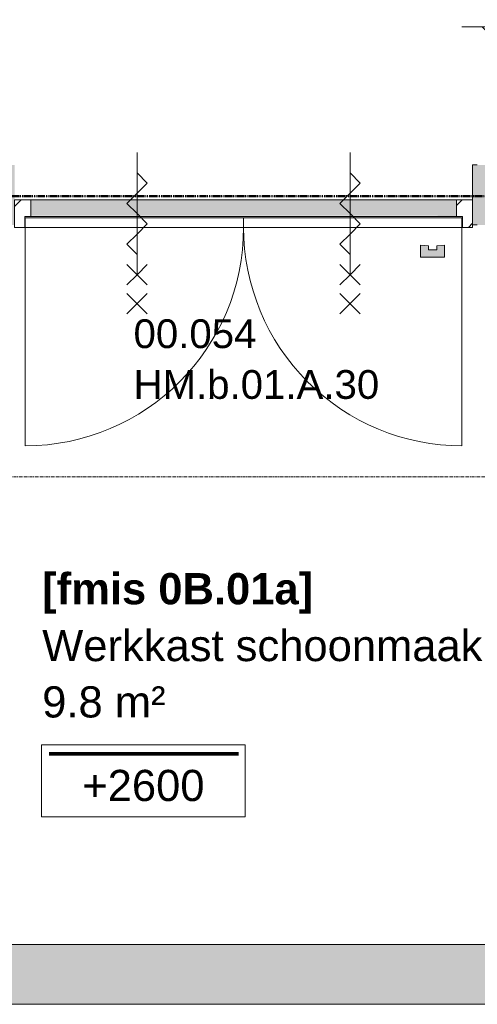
# Model space of a CAD drawing. Header units: millimetres. Extents: x 522 to 75900, y -25803 to 58941.
# Tile 67 of 134: x 38586 to 40495, y 33000 to 37106. Entities that reach past the tile are written whole.
import ezdxf

# ---------------------------------------------------------------- set-up
doc = ezdxf.new("R2010")
doc.units = ezdxf.units.MM
for name, pattern in [('BE_Brand', [10, 5, -2, 1, -2]), ('Dash', [6.35, 3.175, -3.175]), ('Dot', [4.7625, 0, -4.7625]), ('Grid Line', [22.225, 12.7, -3.175, 3.175, -3.175])]:
    doc.linetypes.add(name, pattern=pattern)
for name, color, linetype, lineweight in [('00_Algemeen', 7, 'Dot', 9), ('22_Metselwerk', 7, 'Continuous', 9), ('30_Kozijnen-ramen-deuren', 7, 'Continuous', 9), ('42_Dekvloeren en vloersystemen', 7, 'Continuous', 9), ('42_Dekvloeren en vloersystemen_HATCH', 7, 'Continuous', 9)]:
    doc.layers.add(name, color=color, linetype=linetype, lineweight=lineweight)
doc.styles.add('Arial_1', font='arial.ttf', dxfattribs={"height": 130})
doc.styles.add('Arial_4', font='arial.ttf', dxfattribs={"height": 120})
doc.styles.add('Arial_B', font='arialbd.ttf', dxfattribs={"height": 130})

# ---------------------------------------------------------------- blocks, each defined once
blk = doc.blocks.new('FRA_R12_AWT_CON_Betonwerk_R20_rvt-1-100 - Plattegrond - Begane grond')
at = {"layer": '22_Metselwerk', "true_color": 0xc0c0c0}
h = blk.add_hatch(color=9, dxfattribs=at)
h.paths.add_polyline_path([(35865, 36250), (36174, 36250), (36174, 36500), (35865, 36500), (35865, 36352.9)], flags=0)
h.paths.add_polyline_path([(37534, 36250), (38565, 36250), (38565, 36500), (37534, 36500)], flags=0)
h.paths.add_polyline_path([(41798.8, 36250), (41875, 36250), (41875, 36500), (40495, 36500), (40495, 36250), (41392.6, 36250)], flags=0)
for points in [[(40445, 33000), (40445, 33250), (34147.5, 33249), (34147, 33248.1), (34145.8, 33250), (34087.5, 33249), (34087, 33248.1), (34085.8, 33250), (31725, 33250), (31725, 33000), (39768, 33000)], [(40445, 33000), (40755, 33000), (40755, 33250), (40445, 33250), (40445, 33187)]]:
    blk.add_hatch(color=9, dxfattribs=at).paths.add_polyline_path(points, flags=0)
at = {"layer": '42_Dekvloeren en vloersystemen_HATCH', "lineweight": 5, "true_color": 0xf5f5f5}
h = blk.add_hatch(color=7, dxfattribs=at)
h.paths.add_polyline_path([(40495, 36250), (40495, 36500), (40475, 36500), (40475, 36250)], flags=0)
h.paths.add_polyline_path([(36518.6, 38695), (38185, 38695), (38185, 38935), (38165, 38935), (38165, 38705), (35885, 38705), (35885, 38935), (35865, 38935), (35865, 38695), (36072.2, 38695)], flags=0)
h.paths.add_polyline_path([(40864.7, 38955), (41782.5, 38955), (41782.5, 39503), (41778.5, 39503), (41778.5, 39570), (41857.5, 39570), (41857.5, 39545), (41907.5, 39545), (41907.5, 39547), (41862.5, 39547), (41862.5, 40493), (41907.5, 40493), (41907.5, 40495), (41857.5, 40495), (41857.5, 40470), (41778.5, 40470), (41778.5, 40537), (41782.5, 40537), (41782.5, 41085), (40725, 41085), (40725, 38955), (40825, 38955)], flags=0)
h.paths.add_polyline_path([(34487.8, 41659.3), (34936.3, 41659.3), (34936.3, 41669.4), (34943.8, 41669.4), (34943.8, 41704.3), (34984.7, 41704.3), (34985.8, 41711.6), (35005, 41711.6), (35005, 41704.3), (35123.4, 41705.3), (35131, 41710.4), (35144.7, 41714.9), (35151.8, 41715.8), (35163.9, 41714.1), (35176.4, 41708.2), (35182.7, 41704.3), (35359.8, 41704.3), (35359.8, 41659.3), (35615, 41659.3), (35615, 41760), (31725, 41760), (31725, 41659.3), (31989.4, 41659.3), (31989.4, 41669.4), (31996.9, 41669.4), (31996.9, 41704.2), (32037.8, 41704.2), (32038.9, 41711.5), (32058.1, 41711.5), (32058.1, 41704.2), (32176.5, 41705.2), (32184.1, 41710.3), (32197.8, 41714.8), (32204.9, 41715.7), (32217, 41714), (32229.5, 41708.1), (32235.8, 41704.2), (32412.9, 41704.2), (32412.9, 41659.3), (32943.9, 41659.3), (32943.9, 41669.4), (32951.4, 41669.4), (32951.4, 41704.3), (32992.3, 41704.3), (32993.4, 41711.6), (33012.6, 41711.6), (33012.6, 41704.3), (33131, 41705.3), (33138.6, 41710.4), (33152.3, 41714.9), (33159.4, 41715.8), (33171.5, 41714.1), (33184, 41708.2), (33190.3, 41704.3), (33367.4, 41704.3), (33367.4, 41659.3), (33988.9, 41659.3), (33988.9, 41669.4), (33996.4, 41669.4), (33996.4, 41704.3), (34037.3, 41704.3), (34038.4, 41711.6), (34057.6, 41711.6), (34057.6, 41704.3), (34176.1, 41705.3), (34183.6, 41710.4), (34197.3, 41714.9), (34204.4, 41715.8), (34216.5, 41714.1), (34229, 41708.2), (34235.4, 41704.3), (34412.4, 41704.3), (34412.4, 41659.3)], flags=0)
h.paths.add_polyline_path([(32138.3, 42010), (33025, 42010), (33025, 42021.2), (31725, 42021.2), (31725, 42010)], flags=0)
at = {"layer": '22_Metselwerk', "lineweight": 13}
for p, q in [((40445, 33250), (38515, 33250)), ((40755, 33250), (40445, 33250)), ((31725, 33000), (40445, 33000)), ((40445, 33000), (40755, 33000))]:
    blk.add_line(p, q, dxfattribs=at)
blk = doc.blocks.new('32_MH_b - 01_A_30_1910x2400-9864912-100 - Plattegrond - Begane grond')
at = {"layer": '00_Algemeen', "linetype": 'Continuous', "true_color": 0xc0c0c0}
h = blk.add_hatch(dxfattribs=at)
h.set_pattern_fill('FP_104', color=9, style=0, pattern_type=2)
h.set_pattern_definition([(225, (39640.85, 36363.5), (70.71068, -70.71068), [])])
h.paths.add_polyline_path([(-792.2, 123.5), (-834.2, 123.5), (-834.2, 9.5), (-767.2, 10.6), (-767.2, 78.5), (-792.2, 78.5)], flags=0)
h.paths.add_polyline_path([(1075.8, 123.5), (1033.8, 123.5), (1033.8, 78.5), (1008.8, 78.5), (1008.8, 9.5), (1075.8, 10.6)], flags=0)
at = {"layer": '30_Kozijnen-ramen-deuren'}
blk.add_hatch(color=256, dxfattribs=at).paths.add_polyline_path([(-717.2, 248.5), (-717.2, 198.5), (-684.9, 200.5), (-684.9, 216.7), (-649.9, 216.7), (-649.9, 200.5), (-617.2, 198.5), (-617.2, 248.5)], flags=0)
at = {"layer": '00_Algemeen', "linetype": 'Continuous'}
for p, q in [((-280.7, 399.1), (-365.6, 483.9)), ((-365.6, 399.1), (-280.7, 483.9)), ((607.3, 399.1), (522.4, 483.9)), ((522.4, 399.1), (607.3, 483.9)), ((-323.2, 321.5), (-365.6, 363.9)), ((-323.2, 321.5), (-280.7, 363.9)), ((564.8, 321.5), (522.4, 363.9)), ((564.8, 321.5), (607.3, 363.9)), ((-365.6, 279.1), (-323.2, 321.5)), ((-280.7, 279.1), (-323.2, 321.5)), ((-323.2, 321.5), (-323.2, -188.5)), ((522.4, 279.1), (564.8, 321.5)), ((607.3, 279.1), (564.8, 321.5)), ((564.8, 321.5), (564.8, -188.5)), ((-617.2, 248.5), (-717.2, 248.5)), ((-717.2, 248.5), (-717.2, 198.5)), ((-617.2, 198.5), (-617.2, 248.5)), ((-684.9, 200.5), (-684.9, 216.7)), ((-684.9, 216.7), (-649.9, 216.7)), ((-649.9, 216.7), (-649.9, 200.5)), ((-280.7, 193.8), (-323.2, 236.2)), ((607.3, 193.8), (564.8, 236.2)), ((-717.2, 198.5), (-684.9, 200.5)), ((-649.9, 200.5), (-617.2, 198.5)), ((-323.2, 151.4), (-280.7, 193.8)), ((564.8, 151.4), (607.3, 193.8)), ((-365.6, 108.9), (-323.2, 151.4)), ((522.4, 108.9), (564.8, 151.4)), ((-323.2, 66.5), (-365.6, 108.9)), ((564.8, 66.5), (522.4, 108.9)), ((-280.7, 24.1), (-323.2, 66.5)), ((607.3, 24.1), (564.8, 66.5)), ((-323.2, -18.4), (-280.7, 24.1)), ((564.8, -18.4), (607.3, 24.1)), ((-365.6, -60.8), (-323.2, -18.4)), ((522.4, -60.8), (564.8, -18.4)), ((-323.2, -103.2), (-365.6, -60.8)), ((564.8, -103.2), (522.4, -60.8))]:
    blk.add_line(p, q, dxfattribs=at)
at = {"layer": '30_Kozijnen-ramen-deuren'}
for p, q in [((-834.2, 123.5), (-834.2, 9.5)), ((-792.2, 123.5), (-834.2, 123.5)), ((-792.2, 78.5), (-792.2, 123.5)), ((1075.8, 123.5), (1033.8, 123.5)), ((1033.8, 123.5), (1033.8, 78.5)), ((1075.8, 9.5), (1075.8, 123.5)), ((-767.2, 78.5), (-792.2, 78.5)), ((-767.2, 9.5), (-767.2, 78.5)), ((1033.8, 78.5), (1008.8, 78.5)), ((1008.8, 78.5), (1008.8, 9.5)), ((-834.2, 9.5), (-767.2, 9.5)), ((1008.8, 9.5), (1075.8, 9.5))]:
    blk.add_line(p, q, dxfattribs=at)
blk = doc.blocks.new('32_DO_deurblad_HT_vlak - standaard-9131735-100 - Plattegrond - Begane grond')
at = {"layer": '30_Kozijnen-ramen-deuren', "lineweight": 18}
for p, q in [((-389.8, 0), (-389.8, 40)), ((-389.8, 40), (521.2, 40)), ((521.2, 0), (-389.8, 0)), ((521.2, 40), (521.2, 0))]:
    blk.add_line(p, q, dxfattribs=at)
at = {"layer": '30_Kozijnen-ramen-deuren'}
for p, q in [((-389.8, -911), (-389.8, 0)), ((496.2, 0), (511.8, 0))]:
    blk.add_line(p, q, dxfattribs=at)
at = {"layer": '30_Kozijnen-ramen-deuren', "linetype": 'Dash'}
blk.add_line((496.2, 40), (511.8, 40), dxfattribs=at)
at = {"layer": '30_Kozijnen-ramen-deuren'}
blk.add_arc((-389.8, 0), 911, 270, 0, dxfattribs=at)
blk = doc.blocks.new('32_PR_b - 05_A_2200x2640-10336600-100 - Plattegrond - Begane grond')
at = {"layer": '00_Algemeen', "linetype": 'Continuous'}
for p, q in [((-406, -266), (-406, 244)), ((647.7, -266), (647.7, 244)), ((-406, 158.7), (-448.4, 116.3)), ((647.7, 158.7), (605.3, 116.3)), ((-448.4, 116.3), (-406, 73.9)), ((605.3, 116.3), (647.7, 73.9)), ((-406, 73.9), (-363.6, 31.4)), ((647.7, 73.9), (690.1, 31.4)), ((-363.6, 31.4), (-406, -11)), ((690.1, 31.4), (647.7, -11)), ((-406, -11), (-448.4, -53.4)), ((647.7, -11), (605.3, -53.4)), ((-448.4, -53.4), (-406, -95.9)), ((605.3, -53.4), (647.7, -95.9)), ((-406, -95.9), (-363.6, -138.3)), ((647.7, -95.9), (690.1, -138.3)), ((-363.6, -138.3), (-406, -180.7)), ((690.1, -138.3), (647.7, -180.7)), ((-448.4, -223.6), (-406, -266)), ((-363.6, -223.6), (-406, -266)), ((605.3, -223.6), (647.7, -266)), ((690.1, -223.6), (647.7, -266)), ((-406, -266), (-448.4, -308.4)), ((-406, -266), (-363.6, -308.4)), ((647.7, -266), (605.3, -308.4)), ((647.7, -266), (690.1, -308.4)), ((-363.6, -343.6), (-448.4, -428.4)), ((-448.4, -343.6), (-363.6, -428.4)), ((690.1, -343.6), (605.3, -428.4)), ((605.3, -343.6), (690.1, -428.4))]:
    blk.add_line(p, q, dxfattribs=at)
at = {"layer": '30_Kozijnen-ramen-deuren'}
for p, q in [((-979.2, 19), (-914.2, 19)), ((-979.2, -41), (-979.2, 19)), ((-934.2, 16), (-934.2, -33.5)), ((-914.2, 16), (-934.2, 16)), ((-914.2, 19), (-914.2, 16)), ((1155.8, 19), (1220.8, 19)), ((1155.8, 16), (1155.8, 19)), ((1175.8, 16), (1155.8, 16)), ((1175.8, -33.5), (1175.8, 16)), ((1220.8, 19), (1220.8, -41)), ((-944.2, -41), (-979.2, -41)), ((-944.2, -33.5), (-944.2, -41)), ((-934.2, -33.5), (-944.2, -33.5)), ((1185.8, -33.5), (1175.8, -33.5)), ((1185.8, -41), (1185.8, -33.5)), ((1220.8, -41), (1185.8, -41))]:
    blk.add_line(p, q, dxfattribs=at)
blk = doc.blocks.new('32_DO_deurblad_HT_vlak - standaard-9131738-100 - Plattegrond - Begane grond')
at = {"layer": '30_Kozijnen-ramen-deuren'}
for p, q in [((-389.8, 911), (-389.8, 0)), ((496.2, 0), (511.8, 0))]:
    blk.add_line(p, q, dxfattribs=at)
at = {"layer": '30_Kozijnen-ramen-deuren', "lineweight": 18}
for p, q in [((521.2, 0), (-389.8, 0)), ((-389.8, 0), (-389.8, -40)), ((521.2, -40), (521.2, 0)), ((-389.8, -40), (521.2, -40))]:
    blk.add_line(p, q, dxfattribs=at)
at = {"layer": '30_Kozijnen-ramen-deuren', "linetype": 'Dash'}
blk.add_line((496.2, -40), (511.8, -40), dxfattribs=at)
at = {"layer": '30_Kozijnen-ramen-deuren'}
blk.add_arc((-389.8, 0), 911, 360, 90, dxfattribs=at)
blk = doc.blocks.new('32_GM_dorpel_vlak_recht - Type 1-9131734-100 - Plattegrond - Begane grond')
at = {"layer": '30_Kozijnen-ramen-deuren', "true_color": 0xc0c0c0}
for points in [[(-888, -28), (-888, -31), (888, -30.2), (888, -28), (-248, -28)], [(-888, -31), (-888, -94), (888, -94), (888, -31), (-248, -31)], [(-888, -94), (-888, -97), (888, -95.9), (888, -94), (-248, -94)]]:
    blk.add_hatch(color=9, dxfattribs=at).paths.add_polyline_path(points, flags=0)
at = {"layer": '30_Kozijnen-ramen-deuren'}
for p, q in [((888, -28), (-888, -28)), ((-888, -97), (888, -97))]:
    blk.add_line(p, q, dxfattribs=at)
blk = doc.blocks.new('00_TAG_ROOM_roomtag2 - 5_ volledig met plafondhoogte-11202087-100 - Plattegrond - Begane grond')
at = {"layer": '00_Algemeen', "linetype": 'Continuous'}
for p, q in [((0, -5.7), (0, -2.7)), ((0, -2.7), (8.5, -2.7)), ((8.5, -2.7), (8.5, -5.7)), ((0.322, -3.01), (8.215, -3.01)), ((0.322, -3.033), (8.215, -3.033)), ((0.322, -3.061), (8.215, -3.061)), ((0.322, -3.095), (8.215, -3.095)), ((0.322, -3.123), (8.215, -3.123)), ((8.5, -5.7), (0, -5.7))]:
    blk.add_line(p, q, dxfattribs=at)

msp = doc.modelspace()

# ---------------------------------------------------------------- linework, layer by layer
at = {"layer": '00_Algemeen', "color": 82, "linetype": 'BE_Brand', "lineweight": 50, "true_color": 0x46cc0d}
msp.add_line((40571, 36370), (38378, 36370), dxfattribs=at)
at = {"layer": '00_Algemeen', "color": 16, "linetype": 'Grid Line', "true_color": 0x800000}
msp.add_line((5155.6, 35200), (57181.4, 35200), dxfattribs=at)
at = {"layer": '42_Dekvloeren en vloersystemen', "color": 7, "true_color": 0xffffff}
for p, q in [((40475, 36354), (40475, 36500)), ((40475, 36354), (40475, 36500)), ((40475, 36500), (40495, 36500)), ((38607, 36280), (38609, 36280)), ((40431, 36280), (40433, 36280)), ((38609, 36250), (38607, 36250)), ((40433, 36250), (40431, 36250)), ((40495, 36250), (40475, 36250))]:
    msp.add_line(p, q, dxfattribs=at)

# ---------------------------------------------------------------- block references
at = {"lineweight": 5}
msp.add_blockref('FRA_R12_AWT_CON_Betonwerk_R20_rvt-1-100 - Plattegrond - Begane grond', (0, 0), dxfattribs=at)
at = {"layer": '00_Algemeen', "linetype": 'Continuous', "xscale": 99.99999999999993, "yscale": 99.99999999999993, "zscale": 99.99999999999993}
msp.add_blockref('00_TAG_ROOM_roomtag2 - 5_ volledig met plafondhoogte-11202087-100 - Plattegrond - Begane grond', (38676.9, 34351.5), dxfattribs=at)
at = {"layer": '30_Kozijnen-ramen-deuren'}
for name, p, rotation in [('32_PR_b - 05_A_2200x2640-10336600-100 - Plattegrond - Begane grond', (40674, 37481.7), 90), ('32_MH_b - 01_A_30_1910x2400-9864912-100 - Plattegrond - Begane grond', (39640.8, 36363.5), 180), ('32_GM_dorpel_vlak_recht - Type 1-9131734-100 - Plattegrond - Begane grond', (39520, 36257), 180), ('32_DO_deurblad_HT_vlak - standaard-9131738-100 - Plattegrond - Begane grond', (40041.2, 36240), 180)]:
    msp.add_blockref(name, p, dxfattribs=dict(at, rotation=rotation))
msp.add_blockref('32_DO_deurblad_HT_vlak - standaard-9131735-100 - Plattegrond - Begane grond', (38998.8, 36240), dxfattribs=at)

# ---------------------------------------------------------------- texts
at = {"layer": '00_Algemeen', "linetype": 'Continuous', "attachment_point": 1}
for s, insert, char_height, width, style in [('00.054', (39060.9, 35856.4), 120, 665.401, 'Arial_4'), ('HM.b.01.A.30', (39060.9, 35644.7), 120, 1338.818, 'Arial_4'), ('Werkkast schoonmaak centraal (10)', (38679.9, 34561.1), 130, 3527.425, 'Arial_1'), ('9.8 m²', (38679.9, 34326.1), 130, 617.299, 'Arial_1'), ('9.8 m²', (38679.9, 34326.1), 130, 617.299, 'Arial_1'), ('+2600', (38847, 33977.6), 130, 609.282, 'Arial_1')]:
    msp.add_mtext(s, dxfattribs=dict(at, insert=insert, char_height=char_height, width=width, style=style))
at = {"layer": '00_Algemeen', "color": 5, "linetype": 'Continuous', "true_color": 0x0000ff, "insert": (38679.9, 34798.1), "char_height": 130, "width": 1378.902, "attachment_point": 1, "style": 'Arial_B'}
msp.add_mtext('[fmis 0B.01a]', dxfattribs=at)

doc.saveas('drawing.dxf')
